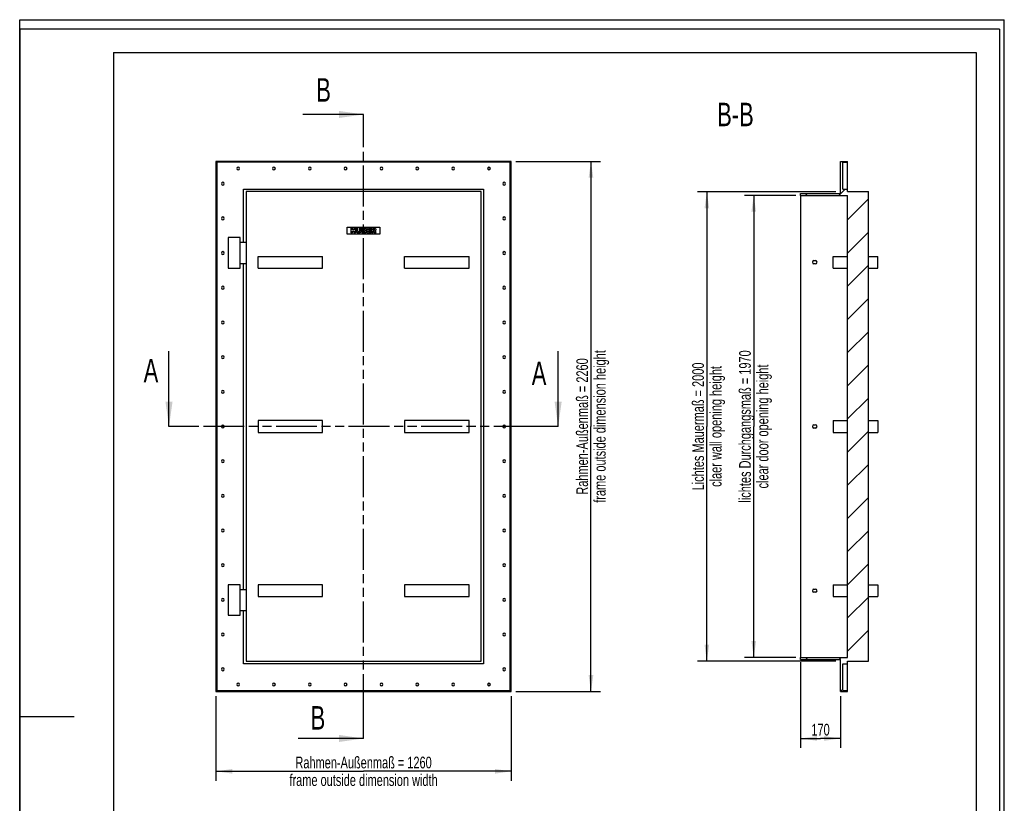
# Model space of a CAD drawing. Header units: millimetres. Extents: x 0 to 4200, y 0 to 5940.
# Tile 5 of 5: x 0 to 4200, y 2600 to 5940. Entities that reach past the tile are written whole.
import ezdxf

# ---------------------------------------------------------------- set-up
doc = ezdxf.new("R2010")
doc.units = ezdxf.units.MM
doc.header["$LTSCALE"] = 387.2
doc.linetypes.add('PHANTOM', pattern=[0.8, 0.45, -0.05, 0.1, -0.05, 0.1, -0.05])
doc.layers.get('0').update_dxf_attribs({"linetype": 'CONTINUOUS'})
for name, color, linetype in [('_2D-BEM', 7, 'CONTINUOUS'), ('_ACHSEN', 7, 'CONTINUOUS'), ('_KURVEN', 7, 'CONTINUOUS'), ('_ZEICHNUNGSELEM', 7, 'CONTINUOUS'), ('HATCHING_BL0', 7, 'CONTINUOUS'), ('HATCHING_BL1', 7, 'CONTINUOUS')]:
    doc.layers.add(name, color=color, linetype=linetype)
doc.styles.get("Standard").update_dxf_attribs({"font": 'txt', "width": 0.7})
doc.dimstyles.new('DIMSTYLE_1', dxfattribs={"dimtxt": 50, "dimasz": 70, "dimexe": 2, "dimexo": 1, "dimtad": 1, "dimdec": 1, "dimtxsty": 'Standard', "dimblk": '_FILLED', "dimblk1": '_FILLED', "dimblk2": '_FILLED', "dimcen": 0.09, "dimadec": 1, "dimazin": 2, "dimtp": 1.2, "dimtm": 1.2, "dimtfac": 1, "dimtdec": 1, "dimtofl": 0, "dimtmove": 0, "dimatfit": 3, "dimldrblk": '_FILLED', "dimfxl": 1, "dimtolj": 1, "dimarcsym": 0})
doc.dimstyles.new('DIMSTYLE_2', dxfattribs={"dimtxt": 50, "dimasz": 70, "dimexe": 2, "dimexo": 1, "dimtad": 1, "dimdec": 1, "dimtxsty": 'Standard', "dimblk": '_FILLED', "dimblk1": '_FILLED', "dimblk2": '_FILLED', "dimcen": 0.09, "dimadec": 1, "dimazin": 2, "dimtp": 2, "dimtm": 2, "dimtfac": 1, "dimtdec": 1, "dimtofl": 0, "dimtmove": 0, "dimatfit": 3, "dimldrblk": '_FILLED', "dimfxl": 1, "dimtolj": 1, "dimarcsym": 0})
doc.dimstyles.new('DIMSTYLE_3', dxfattribs={"dimtxt": 50, "dimasz": 70, "dimexe": 2, "dimexo": 1, "dimtad": 1, "dimdec": 1, "dimtxsty": 'Standard', "dimblk": '_FILLED', "dimblk1": '_FILLED', "dimblk2": '_FILLED', "dimcen": 0.09, "dimadec": 1, "dimazin": 2, "dimtp": 0.5, "dimtm": 0.5, "dimtfac": 1, "dimtdec": 1, "dimtofl": 0, "dimtmove": 0, "dimatfit": 3, "dimldrblk": '_FILLED', "dimfxl": 1, "dimtolj": 1, "dimarcsym": 0})
doc.dimstyles.get("Standard").update_dxf_attribs({"dimtxt": 50, "dimasz": 70, "dimexe": 2, "dimexo": 1, "dimtad": 1, "dimdec": 1, "dimtxsty": 'Standard', "dimblk": '_FILLED', "dimblk1": '_FILLED', "dimblk2": '_FILLED', "dimcen": 0.09, "dimadec": 1, "dimazin": 2, "dimtol": 1, "dimtp": 0.1, "dimtm": 0.1, "dimtfac": 1, "dimtdec": 1, "dimtofl": 0, "dimtmove": 0, "dimatfit": 3, "dimldrblk": '_FILLED', "dimfxl": 1, "dimtolj": 1, "dimarcsym": 0})

# ---------------------------------------------------------------- blocks, each defined once
blk = doc.blocks.new('_FILLED')
at = {"color": 0, "linetype": 'ByBlock'}
blk.add_solid([(0, 0), (-1, 0.143), (-1, -0.143)], dxfattribs=at)
blk = doc.blocks.new('*D2')
at = {"layer": '_2D-BEM', "color": 2, "linetype": 'Continuous', "transparency": 16777216}
for p, q in [((836.9, 3056.1), (836.9, 2696.1)), ((2096.9, 3056.1), (2096.9, 2696.1)), ((836.9, 2736.1), (1466.9, 2736.1)), ((2096.9, 2736.1), (1466.9, 2736.1))]:
    blk.add_line(p, q, dxfattribs=at)
at = {"layer": '_2D-BEM', "color": 2, "linetype": 'Continuous', "transparency": 16777216, "xscale": 70, "yscale": 70, "zscale": 70, "rotation": 180}
blk.add_blockref('_FILLED', (836.9, 2736.1), dxfattribs=at)
at = {"layer": '_2D-BEM', "color": 2, "linetype": 'Continuous', "transparency": 16777216, "xscale": 70, "yscale": 70, "zscale": 70}
blk.add_blockref('_FILLED', (2096.9, 2736.1), dxfattribs=at)
at = {"layer": '_2D-BEM', "color": 2, "linetype": 'Continuous', "transparency": 16777216, "insert": (1466.9, 2798.6), "char_height": 50, "width": 1528.571, "attachment_point": 2, "line_spacing_factor": 0.9}
blk.add_mtext('Rahmen-Außenmaß = 1260\\Pframe outside dimension width', dxfattribs=at)
blk = doc.blocks.new('*D3')
at = {"layer": '_2D-BEM', "color": 2, "linetype": 'Continuous', "transparency": 16777216}
for p, q in [((2116.9, 5336.1), (2476.9, 5336.1)), ((2436.9, 5336.1), (2436.9, 4206.1)), ((2436.9, 3076.1), (2436.9, 4206.1)), ((2116.9, 3076.1), (2476.9, 3076.1))]:
    blk.add_line(p, q, dxfattribs=at)
at = {"layer": '_2D-BEM', "color": 2, "linetype": 'Continuous', "transparency": 16777216, "xscale": 70, "yscale": 70, "zscale": 70}
for p, rotation in [((2436.9, 5336.1), 90), ((2436.9, 3076.1), 270)]:
    blk.add_blockref('_FILLED', p, dxfattribs=dict(at, rotation=rotation))
at = {"layer": '_2D-BEM', "color": 2, "linetype": 'Continuous', "transparency": 16777216, "insert": (2374.4, 4206.1), "char_height": 50, "width": 1560.714, "attachment_point": 2, "rotation": 90, "line_spacing_factor": 0.9}
blk.add_mtext('Rahmen-Außenmaß = 2260\\Pframe outside dimension height', dxfattribs=at)
blk = doc.blocks.new('*D6')
at = {"layer": '_2D-BEM', "color": 2, "linetype": 'Continuous', "transparency": 16777216}
for p, q in [((3311.2, 5191.1), (3091.2, 5191.1)), ((3131.2, 5191.1), (3131.2, 4206.1)), ((3131.2, 3221.1), (3131.2, 4206.1)), ((3311.2, 3221.1), (3091.2, 3221.1))]:
    blk.add_line(p, q, dxfattribs=at)
at = {"layer": '_2D-BEM', "color": 2, "linetype": 'Continuous', "transparency": 16777216, "xscale": 70, "yscale": 70, "zscale": 70}
for p, rotation in [((3131.2, 5191.1), 90), ((3131.2, 3221.1), 270)]:
    blk.add_blockref('_FILLED', p, dxfattribs=dict(at, rotation=rotation))
at = {"layer": '_2D-BEM', "color": 2, "linetype": 'Continuous', "transparency": 16777216, "insert": (3068.7, 4206.1), "char_height": 50, "width": 1493.571, "attachment_point": 2, "rotation": 90, "line_spacing_factor": 0.9}
blk.add_mtext('lichtes Durchgangsmaß = 1970\\Pclear door opening height', dxfattribs=at)
blk = doc.blocks.new('*D7')
at = {"layer": '_2D-BEM', "color": 2, "linetype": 'Continuous', "transparency": 16777216}
for p, q in [((3331.2, 3201.1), (3331.2, 2836.1)), ((3501.2, 3056.1), (3501.2, 2836.1)), ((3331.2, 2876.1), (3416.2, 2876.1)), ((3501.2, 2876.1), (3416.2, 2876.1))]:
    blk.add_line(p, q, dxfattribs=at)
at = {"layer": '_2D-BEM', "color": 2, "linetype": 'Continuous', "transparency": 16777216, "xscale": 70, "yscale": 70, "zscale": 70, "rotation": 180}
blk.add_blockref('_FILLED', (3331.2, 2876.1), dxfattribs=at)
at = {"layer": '_2D-BEM', "color": 2, "linetype": 'Continuous', "transparency": 16777216, "xscale": 70, "yscale": 70, "zscale": 70}
blk.add_blockref('_FILLED', (3501.2, 2876.1), dxfattribs=at)
at = {"layer": '_2D-BEM', "color": 2, "linetype": 'Continuous', "transparency": 16777216, "insert": (3416.2, 2938.6), "char_height": 50, "width": 160.714, "attachment_point": 2, "line_spacing_factor": 0.9}
blk.add_mtext('170', dxfattribs=at)
blk = doc.blocks.new('*D9')
at = {"layer": '_2D-BEM', "color": 2, "linetype": 'Continuous', "transparency": 16777216}
for p, q in [((3481.2, 5206.1), (2891.2, 5206.1)), ((2931.2, 5206.1), (2931.2, 4206.1)), ((2931.2, 3206.1), (2931.2, 4206.1)), ((3481.2, 3206.1), (2891.2, 3206.1))]:
    blk.add_line(p, q, dxfattribs=at)
at = {"layer": '_2D-BEM', "color": 2, "linetype": 'Continuous', "transparency": 16777216, "xscale": 70, "yscale": 70, "zscale": 70}
for p, rotation in [((2931.2, 5206.1), 90), ((2931.2, 3206.1), 270)]:
    blk.add_blockref('_FILLED', p, dxfattribs=dict(at, rotation=rotation))
at = {"layer": '_2D-BEM', "color": 2, "linetype": 'Continuous', "transparency": 16777216, "insert": (2868.7, 4206.1), "char_height": 50, "width": 1278.571, "attachment_point": 2, "rotation": 90, "line_spacing_factor": 0.9}
blk.add_mtext('Lichtes Mauermaß = 2000\\Pclaer wall opening height', dxfattribs=at)
blk = doc.blocks.new('XSEC_FILLED')
at = {"color": 0, "linetype": 'ByBlock'}
blk.add_solid([(0, 0), (-1, 0.143), (-1, -0.143)], dxfattribs=at)
blk = doc.blocks.new('HATCHING_BL0', base_point=(1412.8, 4366.2))
at = {"layer": 'HATCHING_BL0', "color": 7, "linetype": 'PHANTOM'}
for p, q in [((736.9, 4206.1), (636.9, 4206.1)), ((2196.9, 4206.1), (736.9, 4206.1)), ((2296.9, 4206.1), (2196.9, 4206.1))]:
    blk.add_line(p, q, dxfattribs=at)
at = {"layer": 'HATCHING_BL0', "color": 7, "linetype": 'Continuous', "char_height": 100, "width": 128.571, "attachment_point": 1, "line_spacing_factor": 0.9}
for insert in [(528.7, 4494.2), (2184.3, 4482.3)]:
    blk.add_mtext('A', dxfattribs=dict(at, insert=insert))
at = {"layer": 'HATCHING_BL0', "color": 7, "linetype": 'Continuous'}
for points in [[(636.9, 4206.1), (636.9, 4526.4)], [(2296.9, 4206.1), (2296.9, 4526.4)]]:
    blk.add_leader(points, dimstyle='Standard', override={"dimasz": 105, "dimtad": 0, "dimldrblk": 'XSEC_FILLED'}, dxfattribs=at)
blk = doc.blocks.new('HATCHING_BL1', base_point=(1327.5, 4283.4))
at = {"layer": 'HATCHING_BL1', "color": 7, "linetype": 'PHANTOM'}
for p, q in [((1466.9, 5436.1), (1466.9, 5536.1)), ((1466.9, 2976.1), (1466.9, 5436.1)), ((1466.9, 2876.1), (1466.9, 2976.1))]:
    blk.add_line(p, q, dxfattribs=at)
at = {"layer": 'HATCHING_BL1', "color": 7, "linetype": 'Continuous', "char_height": 100, "width": 117.857, "attachment_point": 1, "line_spacing_factor": 0.9}
for insert in [(1265, 5690.7), (1241, 3014.1)]:
    blk.add_mtext('B', dxfattribs=dict(at, insert=insert))
at = {"layer": 'HATCHING_BL1', "color": 7, "linetype": 'Continuous'}
for points in [[(1466.9, 5536.1), (1208.1, 5536.1)], [(1466.9, 2876.1), (1188.2, 2876.1)]]:
    blk.add_leader(points, dimstyle='Standard', override={"dimasz": 105, "dimtad": 0, "dimldrblk": 'XSEC_FILLED'}, dxfattribs=at)

msp = doc.modelspace()

# ---------------------------------------------------------------- hatches: boundary and pattern name
at = {"linetype": 'Continuous'}
h = msp.add_hatch(dxfattribs=at)
h.set_pattern_fill('B', color=2, scale=100, angle=45, style=0, pattern_type=0)
h.set_pattern_definition([(45, (0, 0), (-70.7107, 70.7107), [])])
edge = h.paths.add_edge_path()
edge.add_line((3531.18, 3221.06), (3531.18, 5191.06))
edge.add_line((3331.18, 5191.06), (3531.18, 5191.06))
edge.add_line((3331.18, 5191.06), (3331.18, 5199.06))
edge.add_line((3331.18, 5199.06), (3501.18, 5199.06))
edge.add_line((3501.18, 5199.06), (3501.18, 5336.06))
edge.add_line((3501.18, 5336.06), (3531.18, 5336.06))
edge.add_line((3531.18, 5332.06), (3531.18, 5336.06))
edge.add_line((3511.18, 5332.06), (3531.18, 5332.06))
edge.add_line((3511.18, 5218.06), (3511.18, 5332.06))
edge.add_line((3511.18, 5218.06), (3531.18, 5218.06))
edge.add_line((3531.18, 5207.06), (3531.18, 5218.06))
edge.add_line((3531.18, 5207.06), (3620.18, 5207.06))
edge.add_line((3620.18, 3205.06), (3620.18, 5207.06))
edge.add_line((3531.18, 3205.06), (3620.18, 3205.06))
edge.add_line((3531.18, 3194.06), (3531.18, 3205.06))
edge.add_line((3511.18, 3194.06), (3531.18, 3194.06))
edge.add_line((3511.18, 3080.06), (3511.18, 3194.06))
edge.add_line((3511.18, 3080.06), (3531.18, 3080.06))
edge.add_line((3531.18, 3076.06), (3531.18, 3080.06))
edge.add_line((3501.18, 3076.06), (3531.18, 3076.06))
edge.add_line((3501.18, 3076.06), (3501.18, 3213.06))
edge.add_line((3331.18, 3213.06), (3501.18, 3213.06))
edge.add_line((3331.18, 3213.06), (3331.18, 3221.06))
edge.add_line((3331.18, 3221.06), (3531.18, 3221.06))

# ---------------------------------------------------------------- linework, layer by layer
at = {"color": 7, "linetype": 'Continuous'}
for p, q in [((0, 5940), (4200, 5940)), ((0, 0), (0, 5940)), ((0, 5940), (4200, 5940)), ((0, 0), (0, 5940)), ((4200, 0), (4200, 5940)), ((4200, 0), (4200, 5940)), ((836.87, 5336.06), (836.87, 3076.06)), ((2096.87, 5336.06), (836.87, 5336.06)), ((2096.87, 3076.06), (2096.87, 5336.06)), ((3501.18, 5336.06), (3531.18, 5336.06)), ((3501.18, 5199.06), (3501.18, 5336.06)), ((3531.18, 5332.06), (3531.18, 5336.06)), ((840.87, 5332.06), (840.87, 3080.06)), ((2092.87, 5332.06), (840.87, 5332.06)), ((2092.87, 3080.06), (2092.87, 5332.06)), ((3511.18, 5218.06), (3511.18, 5332.06)), ((3511.18, 5332.06), (3531.18, 5332.06)), ((3531.18, 5218.06), (3531.18, 5332.06)), ((954.87, 5218.06), (1978.87, 5218.06)), ((954.87, 4991.06), (954.87, 5218.06)), ((1978.87, 5218.06), (1978.87, 3194.06)), ((3511.18, 5218.06), (3531.18, 5218.06)), ((3531.18, 5207.06), (3531.18, 5218.06)), ((1967.87, 5207.06), (965.87, 5207.06)), ((965.87, 5207.06), (965.87, 3205.06)), ((1967.87, 3205.06), (1967.87, 5207.06)), ((3331.18, 5191.06), (3331.18, 5199.06)), ((3331.18, 5199.06), (3501.18, 5199.06)), ((3331.18, 5191.06), (3331.18, 3221.06)), ((3331.18, 5191.06), (3531.18, 5191.06)), ((3531.18, 5207.06), (3620.18, 5207.06)), ((3531.18, 3221.06), (3531.18, 5191.06)), ((3620.18, 3205.06), (3620.18, 5207.06)), ((939.87, 5011.06), (889.87, 5011.06)), ((889.87, 5011.06), (889.87, 4881.06)), ((939.87, 4881.06), (939.87, 5011.06)), ((939.87, 4991.06), (965.87, 4991.06)), ((1016.87, 4881.06), (1016.87, 4931.06)), ((1016.87, 4931.06), (1291.87, 4931.06)), ((1291.87, 4881.06), (1291.87, 4931.06)), ((1641.87, 4881.06), (1641.87, 4931.06)), ((1641.87, 4931.06), (1916.87, 4931.06)), ((1916.87, 4881.06), (1916.87, 4931.06)), ((3470.18, 4931.06), (3531.18, 4931.06)), ((3470.18, 4881.06), (3470.18, 4931.06)), ((3620.18, 4931.06), (3661.18, 4931.06)), ((3661.18, 4881.06), (3661.18, 4931.06)), ((889.87, 4881.06), (939.87, 4881.06)), ((939.87, 4901.06), (965.87, 4901.06)), ((954.87, 3511.06), (954.87, 4901.06)), ((1016.87, 4881.06), (1291.87, 4881.06)), ((1641.87, 4881.06), (1916.87, 4881.06)), ((3470.18, 4881.06), (3531.18, 4881.06)), ((3620.18, 4881.06), (3661.18, 4881.06)), ((1016.87, 4231.06), (1016.87, 4181.06)), ((1291.87, 4231.06), (1016.87, 4231.06)), ((1291.87, 4181.06), (1291.87, 4231.06)), ((1916.87, 4231.06), (1641.87, 4231.06)), ((1641.87, 4231.06), (1641.87, 4181.06)), ((1916.87, 4181.06), (1916.87, 4231.06)), ((3470.18, 4231.06), (3470.18, 4181.06)), ((3470.18, 4231.06), (3531.18, 4231.06)), ((3620.18, 4231.06), (3661.18, 4231.06)), ((3661.18, 4231.06), (3661.18, 4181.06)), ((1016.87, 4181.06), (1291.87, 4181.06)), ((1641.87, 4181.06), (1916.87, 4181.06)), ((3470.18, 4181.06), (3531.18, 4181.06)), ((3620.18, 4181.06), (3661.18, 4181.06)), ((939.87, 3531.06), (889.87, 3531.06)), ((889.87, 3531.06), (889.87, 3401.06)), ((939.87, 3401.06), (939.87, 3531.06)), ((1016.87, 3531.06), (1016.87, 3481.06)), ((1291.87, 3531.06), (1016.87, 3531.06)), ((1291.87, 3481.06), (1291.87, 3531.06)), ((1916.87, 3531.06), (1641.87, 3531.06)), ((1641.87, 3531.06), (1641.87, 3481.06)), ((1916.87, 3481.06), (1916.87, 3531.06)), ((3470.18, 3531.06), (3470.18, 3481.06)), ((3470.18, 3531.06), (3531.18, 3531.06)), ((3620.18, 3531.06), (3661.18, 3531.06)), ((3661.18, 3531.06), (3661.18, 3481.06)), ((939.87, 3511.06), (965.87, 3511.06)), ((1016.87, 3481.06), (1291.87, 3481.06)), ((1641.87, 3481.06), (1916.87, 3481.06)), ((3470.18, 3481.06), (3531.18, 3481.06)), ((3620.18, 3481.06), (3661.18, 3481.06)), ((939.87, 3421.06), (965.87, 3421.06)), ((954.87, 3194.06), (954.87, 3421.06)), ((889.87, 3401.06), (939.87, 3401.06)), ((1978.87, 3194.06), (954.87, 3194.06)), ((965.87, 3205.06), (1967.87, 3205.06)), ((3331.18, 3213.06), (3331.18, 3221.06)), ((3331.18, 3221.06), (3531.18, 3221.06)), ((3331.18, 3213.06), (3501.18, 3213.06)), ((3501.18, 3076.06), (3501.18, 3213.06)), ((3511.18, 3080.06), (3511.18, 3194.06)), ((3511.18, 3194.06), (3531.18, 3194.06)), ((3531.18, 3194.06), (3531.18, 3205.06)), ((3531.18, 3205.06), (3620.18, 3205.06)), ((3531.18, 3080.06), (3531.18, 3194.06)), ((836.87, 3076.06), (2096.87, 3076.06)), ((840.87, 3080.06), (2092.87, 3080.06)), ((3501.18, 3076.06), (3531.18, 3076.06)), ((3511.18, 3080.06), (3531.18, 3080.06)), ((3531.18, 3076.06), (3531.18, 3080.06))]:
    msp.add_line(p, q, dxfattribs=at)
at = {"color": 3, "linetype": 'Continuous'}
for p, q in [((0, 5900), (0, 2970)), ((4180, 5900), (0, 5900)), ((4180, 5900), (4180, 0)), ((0, 2970), (0, 0)), ((0, 2970), (232, 2970))]:
    msp.add_line(p, q, dxfattribs=at)
at = {"color": 5, "linetype": 'Continuous'}
for p, q in [((400, 5800), (4080, 5800)), ((400, 5800), (400, 100)), ((4080, 5800), (4080, 100))]:
    msp.add_line(p, q, dxfattribs=at)
at = {"layer": '_ACHSEN', "color": 7, "linetype": 'Continuous'}
for p, q in [((3388.18, 4913.06), (3394.18, 4913.06)), ((3394.18, 4899.06), (3388.18, 4899.06)), ((3388.18, 4213.06), (3394.18, 4213.06)), ((3394.18, 4199.06), (3388.18, 4199.06)), ((3388.18, 3513.06), (3394.18, 3513.06)), ((3394.18, 3499.06), (3388.18, 3499.06))]:
    msp.add_line(p, q, dxfattribs=at)
for centre, radius, start, end in [((931.87, 5306.06), 6, 0, 180), ((931.87, 5306.06), 6, 180, 360), ((1084.72, 5306.06), 6, 0, 180), ((1084.72, 5306.06), 6, 180, 360), ((1237.58, 5306.06), 6, 0, 180), ((1237.58, 5306.06), 6, 180, 360), ((1390.44, 5306.06), 6, 0, 180), ((1390.44, 5306.06), 6, 180, 360), ((1543.29, 5306.06), 6, 0, 180), ((1543.29, 5306.06), 6, 180, 360), ((1696.15, 5306.06), 6, 0, 180), ((1696.15, 5306.06), 6, 180, 360), ((1849.01, 5306.06), 6, 0, 180), ((1849.01, 5306.06), 6, 180, 360), ((2001.87, 5306.06), 6, 0, 180), ((2001.87, 5306.06), 6, 180, 360), ((866.87, 5241.06), 6, 0, 180), ((866.87, 5241.06), 6, 180, 360), ((2066.87, 5241.06), 6, 0, 180), ((2066.87, 5241.06), 6, 180, 360), ((866.87, 5093.21), 6, 0, 180), ((866.87, 5093.21), 6, 180, 360), ((2066.87, 5093.21), 6, 0, 180), ((2066.87, 5093.21), 6, 180, 360), ((866.87, 4945.35), 6, 0, 180), ((866.87, 4945.35), 6, 180, 360), ((2066.87, 4945.35), 6, 0, 180), ((2066.87, 4945.35), 6, 180, 360), ((3388.18, 4906.06), 7, 90, 270), ((3394.18, 4906.06), 7, 270, 90), ((866.87, 4797.49), 6, 0, 180), ((866.87, 4797.49), 6, 180, 360), ((2066.87, 4797.49), 6, 0, 180), ((2066.87, 4797.49), 6, 180, 360), ((866.87, 4649.63), 6, 0, 180), ((866.87, 4649.63), 6, 180, 360), ((2066.87, 4649.63), 6, 0, 180), ((2066.87, 4649.63), 6, 180, 360), ((866.87, 4501.78), 6, 0, 180), ((866.87, 4501.78), 6, 180, 360), ((2066.87, 4501.78), 6, 0, 180), ((2066.87, 4501.78), 6, 180, 360), ((866.87, 4353.92), 6, 0, 180), ((866.87, 4353.92), 6, 180, 360), ((2066.87, 4353.92), 6, 0, 180), ((2066.87, 4353.92), 6, 180, 360), ((866.87, 4206.06), 6, 0, 180), ((866.87, 4206.06), 6, 180, 360), ((2066.87, 4206.06), 6, 0, 180), ((2066.87, 4206.06), 6, 180, 360), ((3388.18, 4206.06), 7, 90, 270), ((3394.18, 4206.06), 7, 270, 90), ((866.87, 4058.21), 6, 0, 180), ((866.87, 4058.21), 6, 180, 360), ((2066.87, 4058.21), 6, 0, 180), ((2066.87, 4058.21), 6, 180, 360), ((866.87, 3910.35), 6, 0, 180), ((866.87, 3910.35), 6, 180, 360), ((2066.87, 3910.35), 6, 0, 180), ((2066.87, 3910.35), 6, 180, 360), ((866.87, 3762.49), 6, 0, 180), ((866.87, 3762.49), 6, 180, 360), ((2066.87, 3762.49), 6, 0, 180), ((2066.87, 3762.49), 6, 180, 360), ((866.87, 3614.63), 6, 0, 180), ((866.87, 3614.63), 6, 180, 360), ((2066.87, 3614.63), 6, 0, 180), ((2066.87, 3614.63), 6, 180, 360), ((3388.18, 3506.06), 7, 90, 270), ((3394.18, 3506.06), 7, 270, 90), ((866.87, 3466.78), 6, 0, 180), ((866.87, 3466.78), 6, 180, 360), ((2066.87, 3466.78), 6, 0, 180), ((2066.87, 3466.78), 6, 180, 360), ((866.87, 3318.92), 6, 0, 180), ((866.87, 3318.92), 6, 180, 360), ((2066.87, 3318.92), 6, 0, 180), ((2066.87, 3318.92), 6, 180, 360), ((866.87, 3171.06), 6, 0, 180), ((866.87, 3171.06), 6, 180, 360), ((2066.87, 3171.06), 6, 0, 180), ((2066.87, 3171.06), 6, 180, 360), ((931.87, 3106.06), 6, 0, 180), ((1084.72, 3106.06), 6, 0, 180), ((1237.58, 3106.06), 6, 0, 180), ((1390.44, 3106.06), 6, 0, 180), ((1543.29, 3106.06), 6, 0, 180), ((1696.15, 3106.06), 6, 0, 180), ((1849.01, 3106.06), 6, 0, 180), ((2001.87, 3106.06), 6, 0, 180), ((931.87, 3106.06), 6, 180, 360), ((1084.72, 3106.06), 6, 180, 360), ((1237.58, 3106.06), 6, 180, 360), ((1390.44, 3106.06), 6, 180, 360), ((1543.29, 3106.06), 6, 180, 360), ((1696.15, 3106.06), 6, 180, 360), ((1849.01, 3106.06), 6, 180, 360), ((2001.87, 3106.06), 6, 180, 360)]:
    msp.add_arc(centre, radius, start, end, dxfattribs=at)
at = {"layer": '_KURVEN', "color": 4, "linetype": 'Continuous'}
for p, q in [((1396.87, 5056.06), (1536.87, 5056.06)), ((1396.87, 5026.06), (1396.87, 5056.06)), ((1412.77, 5051.06), (1412.77, 5031.06)), ((1418.95, 5051.06), (1412.77, 5051.06)), ((1418.95, 5044.06), (1418.95, 5051.06)), ((1425.71, 5044.06), (1418.95, 5044.06)), ((1431.91, 5051.06), (1425.71, 5051.06)), ((1425.71, 5051.06), (1425.71, 5044.06)), ((1431.91, 5031.06), (1431.91, 5051.06)), ((1442.2, 5051.06), (1436.03, 5051.06)), ((1436.03, 5051.06), (1436.03, 5039.14)), ((1442.2, 5038.85), (1442.2, 5051.06)), ((1455.2, 5051.06), (1449.04, 5051.06)), ((1449.04, 5051.06), (1449.04, 5038.85)), ((1455.2, 5039.14), (1455.2, 5051.06)), ((1459.31, 5051.06), (1459.31, 5031.06)), ((1470.88, 5051.06), (1459.31, 5051.06)), ((1465.54, 5043.22), (1465.54, 5047.01)), ((1465.54, 5047.01), (1468.27, 5047.01)), ((1468.23, 5043.22), (1465.54, 5043.22)), ((1497.58, 5051.06), (1481.01, 5051.06)), ((1481.01, 5051.06), (1481.01, 5031.06)), ((1487.21, 5043.61), (1487.21, 5046.79)), ((1487.21, 5046.79), (1497.58, 5046.79)), ((1496.83, 5043.61), (1487.21, 5043.61)), ((1496.83, 5039.53), (1496.83, 5043.61)), ((1497.58, 5046.79), (1497.58, 5051.06)), ((1511.59, 5051.06), (1501.29, 5051.06)), ((1501.29, 5051.06), (1501.29, 5031.06)), ((1507.49, 5042.96), (1507.49, 5047.02)), ((1507.49, 5047.02), (1510.21, 5047.02)), ((1510.1, 5042.96), (1507.49, 5042.96)), ((1536.87, 5056.06), (1536.87, 5026.06)), ((1536.87, 5026.06), (1396.87, 5026.06)), ((1412.77, 5031.06), (1418.95, 5031.06)), ((1418.95, 5031.06), (1418.95, 5039.15)), ((1418.95, 5039.15), (1425.71, 5039.15)), ((1425.71, 5039.15), (1425.71, 5031.06)), ((1425.71, 5031.06), (1431.91, 5031.06)), ((1459.31, 5031.06), (1469.98, 5031.06)), ((1465.54, 5035.36), (1465.54, 5039.41)), ((1465.54, 5039.41), (1468.68, 5039.41)), ((1468.69, 5035.36), (1465.54, 5035.36)), ((1481.01, 5031.06), (1497.88, 5031.06)), ((1487.21, 5035.59), (1487.21, 5039.53)), ((1487.21, 5039.53), (1496.83, 5039.53)), ((1497.88, 5035.59), (1487.21, 5035.59)), ((1497.88, 5031.06), (1497.88, 5035.59)), ((1501.29, 5031.06), (1507.49, 5031.06)), ((1507.49, 5031.06), (1507.49, 5039.18)), ((1507.49, 5039.18), (1508.04, 5039.18)), ((1510.67, 5037.17), (1513.97, 5031.06)), ((1513.97, 5031.06), (1520.96, 5031.06)), ((1520.96, 5031.06), (1517.96, 5036.85))]:
    msp.add_line(p, q, dxfattribs=at)
for points in [[(1468.23, 5043.22), (1469.19, 5043.22), (1469.85, 5043.38), (1470.24, 5043.71)], [(1470.24, 5046.52), (1469.85, 5046.85), (1469.2, 5047.01), (1468.27, 5047.01)], [(1470.81, 5045.16), (1470.81, 5045.73), (1470.62, 5046.19), (1470.24, 5046.52)], [(1470.24, 5043.71), (1470.62, 5044.04), (1470.81, 5044.53), (1470.81, 5045.16)], [(1470.88, 5051.06), (1472.8, 5051.06), (1474.27, 5050.58), (1475.31, 5049.63)], [(1475.76, 5043.04), (1475.27, 5042.47), (1474.55, 5042.03), (1473.61, 5041.7)], [(1473.61, 5041.7), (1475.04, 5041.35), (1476.09, 5040.76), (1476.77, 5039.92)], [(1475.31, 5049.63), (1476.35, 5048.67), (1476.87, 5047.49), (1476.87, 5046.08)], [(1476.87, 5046.08), (1476.87, 5044.9), (1476.5, 5043.89), (1475.76, 5043.04)], [(1510.1, 5042.96), (1510.37, 5042.96), (1510.92, 5043.04), (1511.74, 5043.22)], [(1512.51, 5046.5), (1512.11, 5046.85), (1511.33, 5047.02), (1510.21, 5047.02)], [(1511.59, 5051.06), (1513.5, 5051.06), (1514.96, 5050.9), (1515.97, 5050.57)], [(1511.74, 5043.22), (1512.15, 5043.31), (1512.47, 5043.52), (1512.74, 5043.86)], [(1513.13, 5045.02), (1513.13, 5045.66), (1512.92, 5046.15), (1512.51, 5046.5)], [(1512.74, 5043.86), (1512.99, 5044.19), (1513.13, 5044.58), (1513.13, 5045.02)], [(1516.67, 5040.67), (1516.14, 5040.35), (1515.42, 5040.09), (1514.49, 5039.89)], [(1515.97, 5050.57), (1516.98, 5050.24), (1517.78, 5049.63), (1518.4, 5048.74)], [(1518.62, 5042.63), (1518.15, 5041.83), (1517.49, 5041.17), (1516.67, 5040.67)], [(1518.4, 5048.74), (1519.02, 5047.86), (1519.34, 5046.78), (1519.34, 5045.51)], [(1519.34, 5045.51), (1519.34, 5044.39), (1519.09, 5043.44), (1518.62, 5042.63)], [(1436.61, 5035.75), (1436.23, 5037.04), (1436.03, 5038.16), (1436.03, 5039.14)], [(1437.92, 5033.45), (1437.28, 5034.2), (1436.84, 5034.96), (1436.61, 5035.75)], [(1440.04, 5031.73), (1439.27, 5032.14), (1438.56, 5032.71), (1437.92, 5033.45)], [(1442.92, 5030.93), (1441.78, 5031.06), (1440.81, 5031.32), (1440.04, 5031.73)], [(1442.2, 5038.85), (1442.2, 5037.76), (1442.5, 5036.91), (1443.1, 5036.3)], [(1446.12, 5030.72), (1445.13, 5030.72), (1444.07, 5030.79), (1442.92, 5030.93)], [(1443.1, 5036.3), (1443.7, 5035.69), (1444.55, 5035.39), (1445.62, 5035.39)], [(1445.62, 5035.39), (1446.69, 5035.39), (1447.52, 5035.69), (1448.12, 5036.29)], [(1450.44, 5031.39), (1449.24, 5030.95), (1447.79, 5030.72), (1446.12, 5030.72)], [(1448.12, 5036.29), (1448.72, 5036.89), (1449.04, 5037.75), (1449.04, 5038.85)], [(1452.91, 5033.04), (1452.12, 5032.25), (1451.3, 5031.7), (1450.44, 5031.39)], [(1454.64, 5035.8), (1454.27, 5034.75), (1453.7, 5033.83), (1452.91, 5033.04)], [(1455.2, 5039.14), (1455.2, 5037.95), (1455.01, 5036.85), (1454.64, 5035.8)], [(1470.95, 5038.87), (1470.51, 5039.22), (1469.76, 5039.41), (1468.68, 5039.41)], [(1468.69, 5035.36), (1469.76, 5035.36), (1470.51, 5035.54), (1470.95, 5035.92)], [(1472.75, 5031.33), (1471.35, 5031.14), (1470.43, 5031.06), (1469.98, 5031.06)], [(1471.6, 5037.45), (1471.6, 5038.03), (1471.38, 5038.51), (1470.95, 5038.87)], [(1470.95, 5035.92), (1471.38, 5036.3), (1471.6, 5036.81), (1471.6, 5037.45)], [(1475.09, 5031.99), (1474.57, 5031.69), (1473.78, 5031.47), (1472.75, 5031.33)], [(1477.07, 5033.96), (1476.58, 5033.12), (1475.93, 5032.47), (1475.09, 5031.99)], [(1476.77, 5039.92), (1477.45, 5039.07), (1477.79, 5038.02), (1477.79, 5036.75)], [(1477.79, 5036.75), (1477.79, 5035.71), (1477.55, 5034.77), (1477.07, 5033.96)], [(1509.55, 5038.71), (1509.1, 5039.02), (1508.6, 5039.18), (1508.04, 5039.18)], [(1510.67, 5037.17), (1510.25, 5037.96), (1509.88, 5038.47), (1509.55, 5038.71)], [(1514.49, 5039.89), (1515.23, 5039.63), (1515.78, 5039.38), (1516.11, 5039.14)], [(1516.11, 5039.14), (1516.33, 5038.97), (1516.66, 5038.63), (1517.1, 5038.09)], [(1517.1, 5038.09), (1517.52, 5037.56), (1517.81, 5037.15), (1517.96, 5036.85)]]:
    msp.add_open_spline(points, degree=3, dxfattribs=at)

# ---------------------------------------------------------------- block references
at = {"layer": 'HATCHING_BL0'}
msp.add_blockref('HATCHING_BL0', (1412.77, 4366.21), dxfattribs=at)
at = {"layer": 'HATCHING_BL1'}
msp.add_blockref('HATCHING_BL1', (1327.55, 4283.38), dxfattribs=at)

# ---------------------------------------------------------------- texts
at = {"layer": '_ZEICHNUNGSELEM', "color": 2, "linetype": 'Continuous', "insert": (3131.18, 5586.06), "char_height": 100, "width": 342.8571, "attachment_point": 3, "line_spacing_factor": 0.9}
msp.add_mtext('B-B', dxfattribs=at)

# ---------------------------------------------------------------- dimensions: what is measured, and where the dimension line sits
at = {"layer": '_2D-BEM', "color": 2, "linetype": 'Continuous'}
for base, p1, p2, angle, text, dimstyle, picture, middle in [((2436.87, 5336.06), (2115.87, 3076.06), (2115.87, 5336.06), 90, 'Rahmen-Außenmaß = <>\\Pframe outside dimension height', 'DIMSTYLE_2', '*D3', (2436.87, 4206.06)), ((2931.18, 3206.06), (3482.18, 5206.06), (3482.18, 3206.06), 270, 'Lichtes Mauermaß = <>\\Pclaer wall opening height', 'DIMSTYLE_1', '*D9', (2931.18, 4206.06)), ((3131.18, 3221.06), (3312.18, 5191.06), (3312.18, 3221.06), 270, 'lichtes Durchgangsmaß = <>\\Pclear door opening height', 'DIMSTYLE_1', '*D6', (3131.18, 4206.06))]:
    dim = msp.add_linear_dim(base=base, p1=p1, p2=p2, angle=angle, text=text, dimstyle=dimstyle, dxfattribs=at)
    dim.commit()
    dim.dimension.update_dxf_attribs({"geometry": picture, "text_midpoint": middle, "dimtype": 160})
dim = msp.add_linear_dim(base=(3331.18, 2876.06), p1=(3501.18, 3057.06), p2=(3331.18, 3202.06), angle=180, dimstyle='DIMSTYLE_3', dxfattribs=at)
dim.commit()
dim.dimension.update_dxf_attribs({"geometry": '*D7', "text_midpoint": (3409.03, 2876.06), "dimtype": 160})
dim = msp.add_linear_dim(base=(2096.87, 2736.06), p1=(836.87, 3057.06), p2=(2096.87, 3057.06), text='Rahmen-Außenmaß = <>\\Pframe outside dimension width', dimstyle='DIMSTYLE_1', dxfattribs=at)
dim.commit()
dim.dimension.update_dxf_attribs({"geometry": '*D2', "text_midpoint": (1466.87, 2736.06), "dimtype": 160})

doc.saveas('drawing.dxf')
